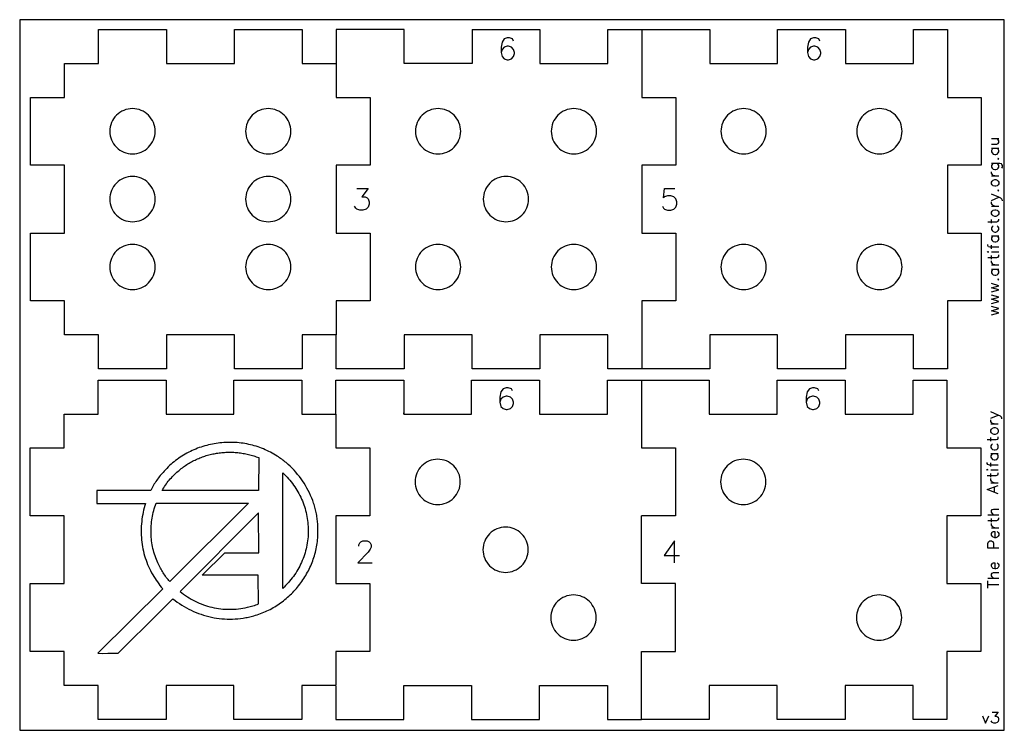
# Model space of a CAD drawing. Extents: x 299 to 389, y -3201 to -3136.
import ezdxf

# ---------------------------------------------------------------- set-up
doc = ezdxf.new("R2010")
doc.units = 0
for name, color, linetype in [('BOUNDARY', 6, 'CONTINUOUS'), ('CUT1', 2, 'CONTINUOUS'), ('CUT2', 3, 'CONTINUOUS'), ('ETCH', 4, 'CONTINUOUS'), ('SPRUE', 18, 'CONTINUOUS')]:
    doc.layers.add(name, color=color, linetype=linetype)

msp = doc.modelspace()

# ---------------------------------------------------------------- linework, layer by layer
at = {"layer": 'BOUNDARY'}
msp.add_lwpolyline([(299, -3201), (389, -3201), (389, -3136), (299, -3136)], close=True, dxfattribs=at)
at = {"layer": 'CUT1'}
for points in [[(309.31, -3144.138, 0.414214), (307.241, -3146.207, 0.414214), (309.31, -3148.276, 0.414214), (311.379, -3146.207, 0.414214)], [(321.724, -3144.138, 0.414214), (319.655, -3146.207, 0.414214), (321.724, -3148.276, 0.414214), (323.793, -3146.207, 0.414214)], [(337.241, -3144.138, 0.414214), (335.172, -3146.207, 0.414214), (337.241, -3148.276, 0.414214), (339.31, -3146.207, 0.414214)], [(349.655, -3144.138, 0.414214), (347.586, -3146.207, 0.414214), (349.655, -3148.276, 0.414214), (351.724, -3146.207, 0.414214)], [(365.172, -3144.138, 0.414214), (363.103, -3146.207, 0.414214), (365.172, -3148.276, 0.414214), (367.241, -3146.207, 0.414214)], [(377.586, -3144.138, 0.414214), (375.517, -3146.207, 0.414214), (377.586, -3148.276, 0.414214), (379.655, -3146.207, 0.414214)], [(309.31, -3150.345, 0.414214), (307.241, -3152.414, 0.414214), (309.31, -3154.483, 0.414214), (311.379, -3152.414, 0.414214)], [(321.724, -3150.345, 0.414214), (319.655, -3152.414, 0.414214), (321.724, -3154.483, 0.414214), (323.793, -3152.414, 0.414214)], [(343.448, -3150.345, 0.414214), (341.379, -3152.414, 0.414214), (343.448, -3154.483, 0.414214), (345.517, -3152.414, 0.414214)], [(309.31, -3156.552, 0.414214), (307.241, -3158.621, 0.414214), (309.31, -3160.69, 0.414214), (311.379, -3158.621, 0.414214)], [(321.724, -3156.552, 0.414214), (319.655, -3158.621, 0.414214), (321.724, -3160.69, 0.414214), (323.793, -3158.621, 0.414214)], [(337.241, -3156.552, 0.414214), (335.172, -3158.621, 0.414214), (337.241, -3160.69, 0.414214), (339.31, -3158.621, 0.414214)], [(349.655, -3156.552, 0.414214), (347.586, -3158.621, 0.414214), (349.655, -3160.69, 0.414214), (351.724, -3158.621, 0.414214)], [(365.172, -3156.552, 0.414214), (363.103, -3158.621, 0.414214), (365.172, -3160.69, 0.414214), (367.241, -3158.621, 0.414214)], [(377.586, -3156.552, 0.414214), (375.517, -3158.621, 0.414214), (377.586, -3160.69, 0.414214), (379.655, -3158.621, 0.414214)], [(337.207, -3176.207, 0.414214), (335.138, -3178.276, 0.414214), (337.207, -3180.345, 0.414214), (339.276, -3178.276, 0.414214)], [(365.138, -3176.207, 0.414214), (363.069, -3178.276, 0.414214), (365.138, -3180.345, 0.414214), (367.207, -3178.276, 0.414214)], [(343.414, -3182.414, 0.414214), (341.345, -3184.483, 0.414214), (343.414, -3186.552, 0.414214), (345.483, -3184.483, 0.414214)], [(349.621, -3188.621, 0.414214), (347.552, -3190.69, 0.414214), (349.621, -3192.759, 0.414214), (351.69, -3190.69, 0.414214)], [(377.552, -3188.621, 0.414214), (375.483, -3190.69, 0.414214), (377.552, -3192.759, 0.414214), (379.621, -3190.69, 0.414214)]]:
    msp.add_lwpolyline(points, format="xyb", close=True, dxfattribs=at)
at = {"layer": 'CUT2'}
for points in [[(303.103, -3149.31), (300, -3149.31), (300, -3143.103), (303.103, -3143.103), (303.103, -3140), (306.207, -3140), (306.207, -3136.897), (312.414, -3136.897), (312.414, -3140)], [(318.621, -3140), (318.621, -3136.897), (324.828, -3136.897), (324.828, -3140), (327.931, -3140), (327.931, -3143.103), (331.034, -3143.103), (331.034, -3149.31), (327.931, -3149.31)], [(340.345, -3136.897), (340.345, -3140), (334.138, -3140), (334.138, -3136.897), (327.931, -3136.897), (327.931, -3140)], [(346.552, -3136.897), (346.552, -3140), (352.759, -3140), (352.759, -3136.897), (355.862, -3136.897), (355.862, -3143.103), (358.966, -3143.103), (358.966, -3149.31), (355.862, -3149.31)], [(355.862, -3136.897), (362.069, -3136.897), (362.069, -3140), (368.276, -3140), (368.276, -3136.897)], [(374.483, -3136.897), (374.483, -3140), (380.69, -3140), (380.69, -3136.897), (383.793, -3136.897), (383.793, -3143.103), (386.897, -3143.103), (386.897, -3149.31), (383.793, -3149.31)], [(312.414, -3164.828), (312.414, -3167.931), (306.207, -3167.931), (306.207, -3164.828), (303.103, -3164.828), (303.103, -3161.724), (300, -3161.724), (300, -3155.517), (303.103, -3155.517)], [(327.931, -3155.517), (331.034, -3155.517), (331.034, -3161.724), (327.931, -3161.724), (327.931, -3164.828), (324.828, -3164.828), (324.828, -3167.931), (318.621, -3167.931), (318.621, -3164.828)], [(355.862, -3155.517), (358.966, -3155.517), (358.966, -3161.724), (355.862, -3161.724), (355.862, -3167.931), (352.759, -3167.931), (352.759, -3164.828), (346.552, -3164.828), (346.552, -3167.931)], [(383.793, -3155.517), (386.897, -3155.517), (386.897, -3161.724), (383.793, -3161.724), (383.793, -3167.931), (380.69, -3167.931), (380.69, -3164.828), (374.483, -3164.828), (374.483, -3167.931)], [(340.345, -3167.931), (340.345, -3164.828), (334.138, -3164.828), (334.138, -3167.931), (327.931, -3167.931), (327.931, -3164.828)], [(368.276, -3167.931), (368.276, -3164.828), (362.069, -3164.828), (362.069, -3167.931), (355.862, -3167.931)], [(303.069, -3181.379), (299.966, -3181.379), (299.966, -3175.172), (303.069, -3175.172), (303.069, -3172.069), (306.172, -3172.069), (306.172, -3168.966), (312.379, -3168.966), (312.379, -3172.069)], [(318.586, -3172.069), (318.586, -3168.966), (324.793, -3168.966), (324.793, -3172.069), (327.897, -3172.069), (327.897, -3175.172), (331, -3175.172), (331, -3181.379), (327.897, -3181.379)], [(327.897, -3172.069), (327.897, -3168.966), (334.103, -3168.966), (334.103, -3172.069), (340.31, -3172.069), (340.31, -3168.966)], [(346.517, -3168.966), (346.517, -3172.069), (352.724, -3172.069), (352.724, -3168.966), (354.793, -3168.966), (355.828, -3168.966), (355.828, -3175.172), (358.931, -3175.172), (358.931, -3181.379), (355.828, -3181.379)], [(355.828, -3168.966), (362.034, -3168.966), (362.034, -3172.069), (368.241, -3172.069), (368.241, -3168.966)], [(374.448, -3168.966), (374.448, -3172.069), (380.655, -3172.069), (380.655, -3168.966), (383.759, -3168.966), (383.759, -3175.172), (386.862, -3175.172), (386.862, -3181.379), (383.759, -3181.379)], [(312.379, -3196.897), (312.379, -3200), (306.172, -3200), (306.172, -3196.897), (303.069, -3196.897), (303.069, -3193.793), (299.966, -3193.793), (299.966, -3187.586), (303.069, -3187.586)], [(327.897, -3187.586), (331, -3187.586), (331, -3193.793), (327.897, -3193.793), (327.897, -3196.897), (324.793, -3196.897), (324.793, -3200), (318.586, -3200), (318.586, -3196.897)], [(346.517, -3200), (346.517, -3196.897), (352.724, -3196.897), (352.724, -3200), (355.828, -3200), (355.828, -3193.793), (358.931, -3193.793), (358.931, -3187.586), (355.828, -3187.586)], [(383.759, -3187.586), (386.862, -3187.586), (386.862, -3193.793), (383.759, -3193.793), (383.759, -3200), (380.655, -3200), (380.655, -3196.897), (374.448, -3196.897), (374.448, -3200)], [(327.897, -3196.966), (327.897, -3200), (334.103, -3200), (334.103, -3196.897), (340.31, -3196.897), (340.31, -3200)], [(368.241, -3200), (368.241, -3196.897), (362.034, -3196.897), (362.034, -3200), (355.828, -3200)]]:
    msp.add_lwpolyline(points, dxfattribs=at)
msp.add_lwpolyline([(334.103, -3172.069), (334.103, -3171.966)], close=True, dxfattribs=at)
at = {"layer": 'ETCH'}
for points in [[(344.143, -3137.952), (344.048, -3137.762), (343.762, -3137.667), (343.571, -3137.667), (343.286, -3137.762), (343.095, -3138.048), (343, -3138.524), (343, -3139), (343.095, -3139.381), (343.286, -3139.571), (343.571, -3139.667), (343.667, -3139.667), (343.952, -3139.571), (344.143, -3139.381), (344.238, -3139.095), (344.238, -3139), (344.143, -3138.714), (343.952, -3138.524), (343.667, -3138.429), (343.571, -3138.429), (343.286, -3138.524), (343.095, -3138.714), (343, -3139)], [(372.143, -3137.952), (372.048, -3137.762), (371.762, -3137.667), (371.571, -3137.667), (371.286, -3137.762), (371.095, -3138.048), (371, -3138.524), (371, -3139), (371.095, -3139.381), (371.286, -3139.571), (371.571, -3139.667), (371.667, -3139.667), (371.952, -3139.571), (372.143, -3139.381), (372.238, -3139.095), (372.238, -3139), (372.143, -3138.714), (371.952, -3138.524), (371.667, -3138.429), (371.571, -3138.429), (371.286, -3138.524), (371.095, -3138.714), (371, -3139)], [(387.833, -3147.381), (388.31, -3147.381), (388.452, -3147.333), (388.5, -3147.238), (388.5, -3147.095), (388.452, -3147), (388.31, -3146.857)], [(387.833, -3146.857), (388.5, -3146.857)], [(387.976, -3147.762), (387.881, -3147.857), (387.833, -3147.952), (387.833, -3148.095), (387.881, -3148.19), (387.976, -3148.286), (388.119, -3148.333), (388.214, -3148.333), (388.357, -3148.286), (388.452, -3148.19), (388.5, -3148.095), (388.5, -3147.952), (388.452, -3147.857), (388.357, -3147.762)], [(387.833, -3147.762), (388.5, -3147.762)], [(388.786, -3149.571), (388.833, -3149.476), (388.833, -3149.333), (388.786, -3149.238), (388.738, -3149.19), (388.595, -3149.143), (387.833, -3149.143)], [(387.976, -3149.143), (387.881, -3149.238), (387.833, -3149.333), (387.833, -3149.476), (387.881, -3149.571), (387.976, -3149.667), (388.119, -3149.714), (388.214, -3149.714), (388.357, -3149.667), (388.452, -3149.571), (388.5, -3149.476), (388.5, -3149.333), (388.452, -3149.238), (388.357, -3149.143)], [(388.119, -3150.286), (387.976, -3150.238), (387.881, -3150.143), (387.833, -3150.048), (387.833, -3149.905)], [(387.833, -3150.286), (388.5, -3150.286)], [(329.806, -3151.436), (330.853, -3151.436), (330.282, -3152.198), (330.568, -3152.198), (330.758, -3152.293), (330.853, -3152.388), (330.949, -3152.674), (330.949, -3152.865), (330.853, -3153.15), (330.663, -3153.341), (330.377, -3153.436), (330.091, -3153.436), (329.806, -3153.341), (329.711, -3153.246), (329.615, -3153.055)], [(357.744, -3153.055), (357.839, -3153.246), (357.934, -3153.341), (358.22, -3153.436), (358.505, -3153.436), (358.791, -3153.341), (358.982, -3153.15), (359.077, -3152.865), (359.077, -3152.674), (358.982, -3152.388), (358.791, -3152.198), (358.505, -3152.103), (358.22, -3152.103), (357.934, -3152.198), (357.839, -3152.293), (357.934, -3151.436), (358.886, -3151.436)], [(388.833, -3152.571), (388.833, -3152.524), (388.786, -3152.429), (388.69, -3152.333), (388.5, -3152.238), (387.833, -3151.952)], [(387.833, -3152.524), (388.5, -3152.238)], [(388.119, -3153.048), (387.976, -3153), (387.881, -3152.905), (387.833, -3152.81), (387.833, -3152.667)], [(387.833, -3153.048), (388.5, -3153.048)], [(387.5, -3154.476), (388.31, -3154.476), (388.452, -3154.429), (388.5, -3154.333), (388.5, -3154.238)], [(387.833, -3154.619), (387.833, -3154.286)], [(387.976, -3154.857), (387.881, -3154.952), (387.833, -3155.048), (387.833, -3155.19), (387.881, -3155.286), (387.976, -3155.381), (388.119, -3155.429), (388.214, -3155.429), (388.357, -3155.381), (388.452, -3155.286), (388.5, -3155.19), (388.5, -3155.048), (388.452, -3154.952), (388.357, -3154.857)], [(387.976, -3155.762), (387.881, -3155.857), (387.833, -3155.952), (387.833, -3156.095), (387.881, -3156.19), (387.976, -3156.286), (388.119, -3156.333), (388.214, -3156.333), (388.357, -3156.286), (388.452, -3156.19), (388.5, -3156.095), (388.5, -3155.952), (388.452, -3155.857), (388.357, -3155.762)], [(387.833, -3155.762), (388.5, -3155.762)], [(388.5, -3156.81), (387.69, -3156.81), (387.548, -3156.762), (387.5, -3156.667), (387.5, -3156.571)], [(387.833, -3156.952), (387.833, -3156.619)], [(387.5, -3157.762), (388.31, -3157.762), (388.452, -3157.714), (388.5, -3157.619), (388.5, -3157.524)], [(387.833, -3157.238), (388.5, -3157.238)], [(387.833, -3157.905), (387.833, -3157.571)], [(388.119, -3158.429), (387.976, -3158.381), (387.881, -3158.286), (387.833, -3158.19), (387.833, -3158.048)], [(387.833, -3158.429), (388.5, -3158.429)], [(387.976, -3158.81), (387.881, -3158.905), (387.833, -3159), (387.833, -3159.143), (387.881, -3159.238), (387.976, -3159.333), (388.119, -3159.381), (388.214, -3159.381), (388.357, -3159.333), (388.452, -3159.238), (388.5, -3159.143), (388.5, -3159), (388.452, -3158.905), (388.357, -3158.81)], [(387.833, -3158.81), (388.5, -3158.81)], [(387.833, -3160.905), (388.5, -3160.714), (387.833, -3160.524), (388.5, -3160.333), (387.833, -3160.143)], [(387.833, -3161.952), (388.5, -3161.762), (387.833, -3161.571), (388.5, -3161.381), (387.833, -3161.19)], [(387.833, -3163), (388.5, -3162.81), (387.833, -3162.619), (388.5, -3162.429), (387.833, -3162.238)], [(344.039, -3169.952), (343.944, -3169.762), (343.658, -3169.667), (343.468, -3169.667), (343.182, -3169.762), (342.992, -3170.048), (342.897, -3170.524), (342.897, -3171), (342.992, -3171.381), (343.182, -3171.571), (343.468, -3171.667), (343.563, -3171.667), (343.849, -3171.571), (344.039, -3171.381), (344.135, -3171.095), (344.135, -3171), (344.039, -3170.714), (343.849, -3170.524), (343.563, -3170.429), (343.468, -3170.429), (343.182, -3170.524), (342.992, -3170.714), (342.897, -3171)], [(372.039, -3169.952), (371.944, -3169.762), (371.658, -3169.667), (371.468, -3169.667), (371.182, -3169.762), (370.992, -3170.048), (370.897, -3170.524), (370.897, -3171), (370.992, -3171.381), (371.182, -3171.571), (371.468, -3171.667), (371.563, -3171.667), (371.849, -3171.571), (372.039, -3171.381), (372.135, -3171.095), (372.135, -3171), (372.039, -3170.714), (371.849, -3170.524), (371.563, -3170.429), (371.468, -3170.429), (371.182, -3170.524), (370.992, -3170.714), (370.897, -3171)], [(388.782, -3172.501), (388.782, -3172.453), (388.734, -3172.358), (388.639, -3172.263), (388.448, -3172.168), (387.782, -3171.882)], [(387.782, -3172.453), (388.448, -3172.168)], [(388.067, -3172.977), (387.925, -3172.93), (387.829, -3172.834), (387.782, -3172.739), (387.782, -3172.596)], [(387.782, -3172.977), (388.448, -3172.977)], [(387.448, -3174.406), (388.258, -3174.406), (388.401, -3174.358), (388.448, -3174.263), (388.448, -3174.168)], [(387.782, -3174.549), (387.782, -3174.215)], [(387.925, -3174.787), (387.829, -3174.882), (387.782, -3174.977), (387.782, -3175.12), (387.829, -3175.215), (387.925, -3175.31), (388.067, -3175.358), (388.163, -3175.358), (388.305, -3175.31), (388.401, -3175.215), (388.448, -3175.12), (388.448, -3174.977), (388.401, -3174.882), (388.305, -3174.787)], [(387.925, -3175.691), (387.829, -3175.787), (387.782, -3175.882), (387.782, -3176.025), (387.829, -3176.12), (387.925, -3176.215), (388.067, -3176.263), (388.163, -3176.263), (388.305, -3176.215), (388.401, -3176.12), (388.448, -3176.025), (388.448, -3175.882), (388.401, -3175.787), (388.305, -3175.691)], [(387.782, -3175.691), (388.448, -3175.691)], [(388.448, -3176.739), (387.639, -3176.739), (387.496, -3176.691), (387.448, -3176.596), (387.448, -3176.501)], [(387.782, -3176.882), (387.782, -3176.549)], [(387.448, -3177.691), (388.258, -3177.691), (388.401, -3177.644), (388.448, -3177.549), (388.448, -3177.453)], [(387.782, -3177.168), (388.448, -3177.168)], [(387.782, -3177.834), (387.782, -3177.501)], [(388.448, -3179.358), (387.448, -3178.977), (388.448, -3178.596)], [(388.067, -3178.358), (387.925, -3178.31), (387.829, -3178.215), (387.782, -3178.12), (387.782, -3177.977)], [(387.782, -3178.358), (388.448, -3178.358)], [(388.115, -3179.215), (388.115, -3178.739)], [(387.5, -3181.286), (388.5, -3181.286)], [(388.024, -3181.286), (387.881, -3181.143), (387.833, -3181.048), (387.833, -3180.905), (387.881, -3180.81), (388.024, -3180.762), (388.5, -3180.762)], [(387.5, -3181.81), (388.31, -3181.81), (388.452, -3181.762), (388.5, -3181.667), (388.5, -3181.571)], [(387.833, -3181.952), (387.833, -3181.619)], [(388.119, -3182.476), (387.976, -3182.429), (387.881, -3182.333), (387.833, -3182.238), (387.833, -3182.095)], [(387.833, -3182.476), (388.5, -3182.476)], [(388.357, -3182.81), (388.452, -3182.905), (388.5, -3183), (388.5, -3183.143), (388.452, -3183.238), (388.357, -3183.333), (388.214, -3183.381), (388.119, -3183.381), (387.976, -3183.333), (387.881, -3183.238), (387.833, -3183.143), (387.833, -3183), (387.881, -3182.905), (387.929, -3182.857), (388.024, -3182.81), (388.119, -3182.81), (388.119, -3183.381)], [(329.992, -3184.143), (329.992, -3184.048), (330.087, -3183.857), (330.182, -3183.762), (330.373, -3183.667), (330.754, -3183.667), (330.944, -3183.762), (331.039, -3183.857), (331.135, -3184.048), (331.135, -3184.238), (331.039, -3184.429), (330.849, -3184.714), (329.897, -3185.667), (331.23, -3185.667)], [(358.849, -3185.667), (358.849, -3183.667), (357.897, -3185), (359.325, -3185)], [(388.5, -3184.333), (387.5, -3184.333), (387.5, -3183.905), (387.548, -3183.762), (387.595, -3183.714), (387.69, -3183.667), (387.833, -3183.667), (387.929, -3183.714), (387.976, -3183.762), (388.024, -3183.905), (388.024, -3184.333)], [(388.357, -3185.667), (388.452, -3185.762), (388.5, -3185.857), (388.5, -3186), (388.452, -3186.095), (388.357, -3186.19), (388.214, -3186.238), (388.119, -3186.238), (387.976, -3186.19), (387.881, -3186.095), (387.833, -3186), (387.833, -3185.857), (387.881, -3185.762), (387.929, -3185.714), (388.024, -3185.667), (388.119, -3185.667), (388.119, -3186.238)], [(388.024, -3187.095), (387.881, -3186.952), (387.833, -3186.857), (387.833, -3186.714), (387.881, -3186.619), (388.024, -3186.571), (388.5, -3186.571)], [(387.5, -3187.095), (388.5, -3187.095)], [(387.5, -3188), (387.5, -3187.333)], [(387.5, -3187.667), (388.5, -3187.667)], [(387.905, -3199.333), (388.429, -3199.333), (388.143, -3199.714), (388.286, -3199.714), (388.381, -3199.762), (388.429, -3199.81), (388.476, -3199.952), (388.476, -3200.048), (388.429, -3200.19), (388.333, -3200.286), (388.19, -3200.333), (388.048, -3200.333), (387.905, -3200.286), (387.857, -3200.238), (387.81, -3200.143)], [(387, -3199.667), (387.286, -3200.333), (387.571, -3199.667)]]:
    msp.add_lwpolyline(points, dxfattribs=at)
for points in [[(388.5, -3148.714), (388.452, -3148.667), (388.405, -3148.714), (388.452, -3148.762)], [(388.357, -3151.19), (388.214, -3151.238), (388.119, -3151.238), (387.976, -3151.19), (387.881, -3151.095), (387.833, -3151), (387.833, -3150.857), (387.881, -3150.762), (387.976, -3150.667), (388.119, -3150.619), (388.214, -3150.619), (388.357, -3150.667), (388.452, -3150.762), (388.5, -3150.857), (388.5, -3151), (388.452, -3151.095)], [(388.5, -3151.619), (388.452, -3151.571), (388.405, -3151.619), (388.452, -3151.667)], [(388.357, -3153.952), (388.214, -3154), (388.119, -3154), (387.976, -3153.952), (387.881, -3153.857), (387.833, -3153.762), (387.833, -3153.619), (387.881, -3153.524), (387.976, -3153.429), (388.119, -3153.381), (388.214, -3153.381), (388.357, -3153.429), (388.452, -3153.524), (388.5, -3153.619), (388.5, -3153.762), (388.452, -3153.857)], [(387.452, -3157.238), (387.5, -3157.19), (387.548, -3157.238), (387.5, -3157.286)], [(388.5, -3159.762), (388.452, -3159.714), (388.405, -3159.762), (388.452, -3159.81)], [(388.305, -3173.882), (388.163, -3173.93), (388.067, -3173.93), (387.925, -3173.882), (387.829, -3173.787), (387.782, -3173.691), (387.782, -3173.549), (387.829, -3173.453), (387.925, -3173.358), (388.067, -3173.31), (388.163, -3173.31), (388.305, -3173.358), (388.401, -3173.453), (388.448, -3173.549), (388.448, -3173.691), (388.401, -3173.787)], [(310.496, -3180.242), (310.435, -3180.443), (310.379, -3180.646), (310.329, -3180.851), (310.283, -3181.057), (310.242, -3181.264), (310.207, -3181.472), (310.177, -3181.682), (310.152, -3181.891), (310.132, -3182.102), (310.118, -3182.312), (310.109, -3182.524), (310.105, -3182.735), (310.107, -3182.946), (310.113, -3183.157), (310.126, -3183.368), (310.143, -3183.578), (310.166, -3183.788), (310.194, -3183.997), (310.228, -3184.205), (310.267, -3184.412), (310.312, -3184.618), (310.362, -3184.823), (310.418, -3185.026), (310.479, -3185.227), (310.546, -3185.427), (310.618, -3185.625), (310.696, -3185.821), (310.779, -3186.014), (310.868, -3186.205), (310.963, -3186.394), (311.063, -3186.58), (311.169, -3186.763), (311.268, -3186.935), (311.371, -3187.104), (311.478, -3187.269), (311.589, -3187.432), (311.704, -3187.591), (311.822, -3187.747), (311.944, -3187.9), (312.069, -3188.05), (306.142, -3193.958), (306.606, -3193.96), (307.071, -3193.958), (307.535, -3193.955), (308, -3193.958), (309.251, -3192.706), (310.504, -3191.461), (311.756, -3190.215), (313.01, -3188.962), (313.204, -3189.116), (313.401, -3189.263), (313.603, -3189.404), (313.809, -3189.539), (314.019, -3189.668), (314.233, -3189.79), (314.45, -3189.906), (314.67, -3190.016), (314.893, -3190.119), (315.119, -3190.215), (315.347, -3190.304), (315.578, -3190.387), (315.811, -3190.463), (316.046, -3190.532), (316.283, -3190.594), (316.522, -3190.649), (316.762, -3190.697), (317.003, -3190.738), (317.245, -3190.771), (317.488, -3190.798), (317.732, -3190.816), (317.976, -3190.828), (318.22, -3190.832), (318.464, -3190.828), (318.708, -3190.816), (318.952, -3190.797), (319.195, -3190.77), (319.437, -3190.736), (319.558, -3190.715), (319.678, -3190.693), (319.798, -3190.668), (319.918, -3190.642), (320.038, -3190.614), (320.157, -3190.583), (320.276, -3190.551), (320.394, -3190.516), (320.549, -3190.473), (320.703, -3190.427), (320.856, -3190.377), (321.008, -3190.323), (321.159, -3190.266), (321.308, -3190.206), (321.456, -3190.143), (321.603, -3190.076), (321.748, -3190.007), (321.892, -3189.934), (322.034, -3189.858), (322.175, -3189.779), (322.314, -3189.697), (322.452, -3189.612), (322.588, -3189.525), (322.722, -3189.434), (322.854, -3189.341), (322.985, -3189.245), (323.113, -3189.146), (323.24, -3189.045), (323.365, -3188.941), (323.488, -3188.835), (323.609, -3188.726), (323.727, -3188.615), (323.844, -3188.501), (323.958, -3188.385), (324.071, -3188.267), (324.181, -3188.147), (324.288, -3188.024), (324.394, -3187.899), (324.497, -3187.772), (324.597, -3187.644), (324.695, -3187.513), (324.791, -3187.38), (324.884, -3187.245), (324.974, -3187.109), (325.062, -3186.97), (325.147, -3186.83), (325.229, -3186.689), (325.309, -3186.545), (325.385, -3186.4), (325.459, -3186.254), (325.53, -3186.106), (325.598, -3185.956), (325.662, -3185.806), (325.724, -3185.653), (325.783, -3185.5), (325.839, -3185.345), (325.891, -3185.189), (325.94, -3185.032), (325.986, -3184.874), (326.028, -3184.715), (326.068, -3184.555), (326.103, -3184.393), (326.136, -3184.231), (326.165, -3184.068), (326.19, -3183.905), (326.212, -3183.74), (326.23, -3183.575), (326.244, -3183.409), (326.255, -3183.243), (326.262, -3183.076), (326.265, -3182.908), (326.264, -3182.74), (326.264, -3182.611), (326.262, -3182.483), (326.258, -3182.354), (326.251, -3182.226), (326.243, -3182.098), (326.232, -3181.97), (326.219, -3181.843), (326.204, -3181.716), (326.187, -3181.589), (326.168, -3181.463), (326.146, -3181.337), (326.123, -3181.212), (326.098, -3181.087), (326.071, -3180.963), (326.041, -3180.839), (326.01, -3180.715), (325.977, -3180.593), (325.942, -3180.471), (325.905, -3180.349), (325.866, -3180.228), (325.782, -3179.988), (325.692, -3179.751), (325.593, -3179.518), (325.488, -3179.287), (325.376, -3179.06), (325.257, -3178.837), (325.131, -3178.617), (324.999, -3178.402), (324.86, -3178.191), (324.716, -3177.984), (324.565, -3177.782), (324.407, -3177.586), (324.245, -3177.394), (324.076, -3177.207), (323.902, -3177.026), (323.722, -3176.851), (323.537, -3176.682), (323.443, -3176.599), (323.347, -3176.518), (323.25, -3176.439), (323.152, -3176.361), (323.052, -3176.285), (322.952, -3176.211), (322.85, -3176.138), (322.747, -3176.067), (322.643, -3175.998), (322.538, -3175.931), (322.387, -3175.833), (322.234, -3175.74), (322.079, -3175.651), (321.923, -3175.565), (321.765, -3175.484), (321.605, -3175.406), (321.443, -3175.332), (321.281, -3175.263), (321.116, -3175.197), (320.951, -3175.135), (320.784, -3175.077), (320.616, -3175.022), (320.447, -3174.972), (320.277, -3174.925), (320.106, -3174.882), (319.934, -3174.843), (319.761, -3174.808), (319.588, -3174.777), (319.414, -3174.749), (319.24, -3174.726), (319.065, -3174.706), (318.889, -3174.689), (318.714, -3174.677), (318.538, -3174.668), (318.362, -3174.663), (318.186, -3174.662), (318.009, -3174.665), (317.833, -3174.671), (317.657, -3174.681), (317.482, -3174.695), (317.306, -3174.712), (317.131, -3174.733), (316.957, -3174.758), (316.783, -3174.786), (316.609, -3174.818), (316.437, -3174.854), (316.265, -3174.894), (316.094, -3174.937), (315.923, -3174.983), (315.754, -3175.034), (315.586, -3175.088), (315.419, -3175.145), (315.254, -3175.206), (315.089, -3175.271), (314.926, -3175.339), (314.765, -3175.411), (314.605, -3175.486), (314.447, -3175.565), (314.29, -3175.648), (314.135, -3175.734), (313.982, -3175.823), (313.831, -3175.917), (313.682, -3176.013), (313.535, -3176.113), (313.39, -3176.217), (313.248, -3176.324), (313.108, -3176.435), (312.97, -3176.549), (312.835, -3176.666), (312.702, -3176.787), (312.572, -3176.911), (312.444, -3177.039), (312.32, -3177.171), (312.198, -3177.305), (312.107, -3177.403), (312.018, -3177.503), (311.931, -3177.604), (311.845, -3177.707), (311.762, -3177.812), (311.681, -3177.918), (311.602, -3178.025), (311.524, -3178.134), (311.449, -3178.245), (311.376, -3178.356), (311.304, -3178.469), (311.235, -3178.583), (311.168, -3178.699), (311.102, -3178.816), (311.039, -3178.934), (310.977, -3179.053), (306.04, -3179.054), (306.04, -3180.25)], [(320.849, -3176.06), (320.825, -3179.054), (312.019, -3179.054), (312.091, -3178.93), (312.167, -3178.809), (312.245, -3178.688), (312.325, -3178.57), (312.408, -3178.453), (312.494, -3178.338), (312.582, -3178.225), (312.673, -3178.114), (312.766, -3178.006), (312.861, -3177.899), (312.959, -3177.794), (313.06, -3177.692), (313.162, -3177.591), (313.267, -3177.493), (313.375, -3177.398), (313.484, -3177.305), (313.579, -3177.222), (313.674, -3177.141), (313.771, -3177.063), (313.87, -3176.986), (313.969, -3176.911), (314.07, -3176.839), (314.171, -3176.768), (314.274, -3176.699), (314.379, -3176.633), (314.484, -3176.568), (314.59, -3176.505), (314.697, -3176.445), (314.805, -3176.386), (314.915, -3176.33), (315.025, -3176.275), (315.135, -3176.223), (315.247, -3176.172), (315.36, -3176.124), (315.473, -3176.077), (315.587, -3176.033), (315.702, -3175.99), (315.818, -3175.95), (315.934, -3175.911), (316.051, -3175.875), (316.168, -3175.84), (316.286, -3175.808), (316.404, -3175.778), (316.523, -3175.749), (316.643, -3175.723), (316.762, -3175.698), (316.883, -3175.676), (317.003, -3175.656), (317.124, -3175.637), (317.245, -3175.621), (317.366, -3175.607), (317.488, -3175.594), (317.61, -3175.584), (317.732, -3175.576), (317.854, -3175.569), (317.976, -3175.565), (318.098, -3175.563), (318.22, -3175.562), (318.343, -3175.564), (318.465, -3175.568), (318.587, -3175.573), (318.709, -3175.581), (318.831, -3175.591), (318.952, -3175.602), (319.074, -3175.616), (319.195, -3175.632), (319.316, -3175.649), (319.437, -3175.669), (319.557, -3175.691), (319.677, -3175.714), (319.797, -3175.74), (319.916, -3175.767), (320.034, -3175.797), (320.153, -3175.829), (320.27, -3175.862), (320.387, -3175.898), (320.504, -3175.936), (320.619, -3175.975), (320.735, -3176.017)], [(323.042, -3188.021), (323.064, -3177.463), (323.198, -3177.589), (323.328, -3177.718), (323.455, -3177.851), (323.578, -3177.987), (323.698, -3178.126), (323.814, -3178.268), (323.926, -3178.414), (324.035, -3178.563), (324.14, -3178.714), (324.241, -3178.868), (324.338, -3179.025), (324.431, -3179.185), (324.521, -3179.347), (324.606, -3179.511), (324.687, -3179.677), (324.763, -3179.846), (324.836, -3180.016), (324.904, -3180.188), (324.968, -3180.363), (325.027, -3180.538), (325.082, -3180.716), (325.133, -3180.894), (325.178, -3181.075), (325.219, -3181.256), (325.255, -3181.438), (325.287, -3181.622), (325.313, -3181.806), (325.335, -3181.991), (325.352, -3182.177), (325.363, -3182.364), (325.37, -3182.55), (325.371, -3182.738), (325.372, -3182.928), (325.367, -3183.117), (325.356, -3183.306), (325.34, -3183.493), (325.319, -3183.68), (325.292, -3183.865), (325.261, -3184.05), (325.224, -3184.233), (325.182, -3184.414), (325.136, -3184.594), (325.084, -3184.773), (325.028, -3184.95), (324.968, -3185.126), (324.902, -3185.299), (324.833, -3185.471), (324.758, -3185.641), (324.68, -3185.808), (324.597, -3185.974), (324.51, -3186.137), (324.42, -3186.298), (324.325, -3186.457), (324.226, -3186.613), (324.123, -3186.767), (324.017, -3186.918), (323.907, -3187.066), (323.794, -3187.212), (323.677, -3187.355), (323.556, -3187.494), (323.432, -3187.631), (323.305, -3187.764), (323.175, -3187.894)], [(387.401, -3177.168), (387.448, -3177.12), (387.496, -3177.168), (387.448, -3177.215)], [(311.466, -3180.238), (311.466, -3180.238), (319.909, -3180.225), (312.721, -3187.399), (312.639, -3187.305), (312.558, -3187.208), (312.48, -3187.11), (312.403, -3187.01), (312.328, -3186.909), (312.256, -3186.806), (312.185, -3186.701), (312.116, -3186.595), (312.049, -3186.488), (311.984, -3186.379), (311.92, -3186.268), (311.859, -3186.156), (311.8, -3186.043), (311.744, -3185.928), (311.689, -3185.812), (311.636, -3185.695), (311.563, -3185.534), (311.494, -3185.372), (311.431, -3185.208), (311.371, -3185.043), (311.317, -3184.876), (311.267, -3184.708), (311.221, -3184.539), (311.18, -3184.369), (311.143, -3184.198), (311.111, -3184.027), (311.083, -3183.854), (311.06, -3183.681), (311.041, -3183.507), (311.026, -3183.333), (311.016, -3183.158), (311.009, -3182.984), (311.007, -3182.809), (311.01, -3182.634), (311.016, -3182.459), (311.027, -3182.284), (311.041, -3182.11), (311.06, -3181.936), (311.083, -3181.762), (311.11, -3181.589), (311.141, -3181.417), (311.175, -3181.245), (311.214, -3181.075), (311.257, -3180.905), (311.303, -3180.736), (311.354, -3180.569), (311.408, -3180.403)], [(320.822, -3189.44), (320.8, -3186.816), (315.685, -3186.816), (317.746, -3184.755), (320.851, -3184.78), (320.825, -3181.116), (313.656, -3188.313), (313.818, -3188.439), (313.984, -3188.561), (314.153, -3188.678), (314.325, -3188.79), (314.499, -3188.897), (314.677, -3189), (314.858, -3189.097), (315.04, -3189.19), (315.226, -3189.277), (315.413, -3189.359), (315.603, -3189.436), (315.794, -3189.507), (315.987, -3189.574), (316.182, -3189.635), (316.379, -3189.69), (316.577, -3189.74), (316.776, -3189.784), (316.976, -3189.823), (317.177, -3189.856), (317.379, -3189.883), (317.581, -3189.905), (317.784, -3189.92), (317.987, -3189.93), (318.191, -3189.933), (318.395, -3189.931), (318.598, -3189.922), (318.801, -3189.907), (319.004, -3189.886), (319.206, -3189.859), (319.408, -3189.825), (319.609, -3189.785), (319.809, -3189.739), (319.938, -3189.71), (320.067, -3189.679), (320.195, -3189.646), (320.322, -3189.61), (320.448, -3189.572), (320.574, -3189.531), (320.698, -3189.487)]]:
    msp.add_lwpolyline(points, close=True, dxfattribs=at)
at = {"layer": 'SPRUE'}
for points in [[(340.345, -3136.897), (346.552, -3136.897)], [(368.276, -3136.897), (374.483, -3136.897)], [(312.414, -3140), (318.621, -3140)], [(303.103, -3155.517), (303.103, -3149.31)], [(327.931, -3149.31), (327.931, -3155.517)], [(355.862, -3149.31), (355.862, -3155.517)], [(383.793, -3149.31), (383.793, -3155.517)], [(318.621, -3164.828), (312.414, -3164.828)], [(346.552, -3167.931), (340.345, -3167.931)], [(374.483, -3167.931), (368.276, -3167.931)], [(340.31, -3168.966), (346.517, -3168.966)], [(368.241, -3168.966), (374.448, -3168.966)], [(312.379, -3172.069), (318.586, -3172.069)], [(303.069, -3187.586), (303.069, -3181.379)], [(327.897, -3181.379), (327.897, -3187.586)], [(355.828, -3187.586), (355.828, -3181.379)], [(383.759, -3181.379), (383.759, -3187.586)], [(318.586, -3196.897), (312.379, -3196.897)], [(340.31, -3200), (346.517, -3200)], [(374.448, -3200), (368.241, -3200)]]:
    msp.add_lwpolyline(points, dxfattribs=at)

doc.saveas('drawing.dxf')
